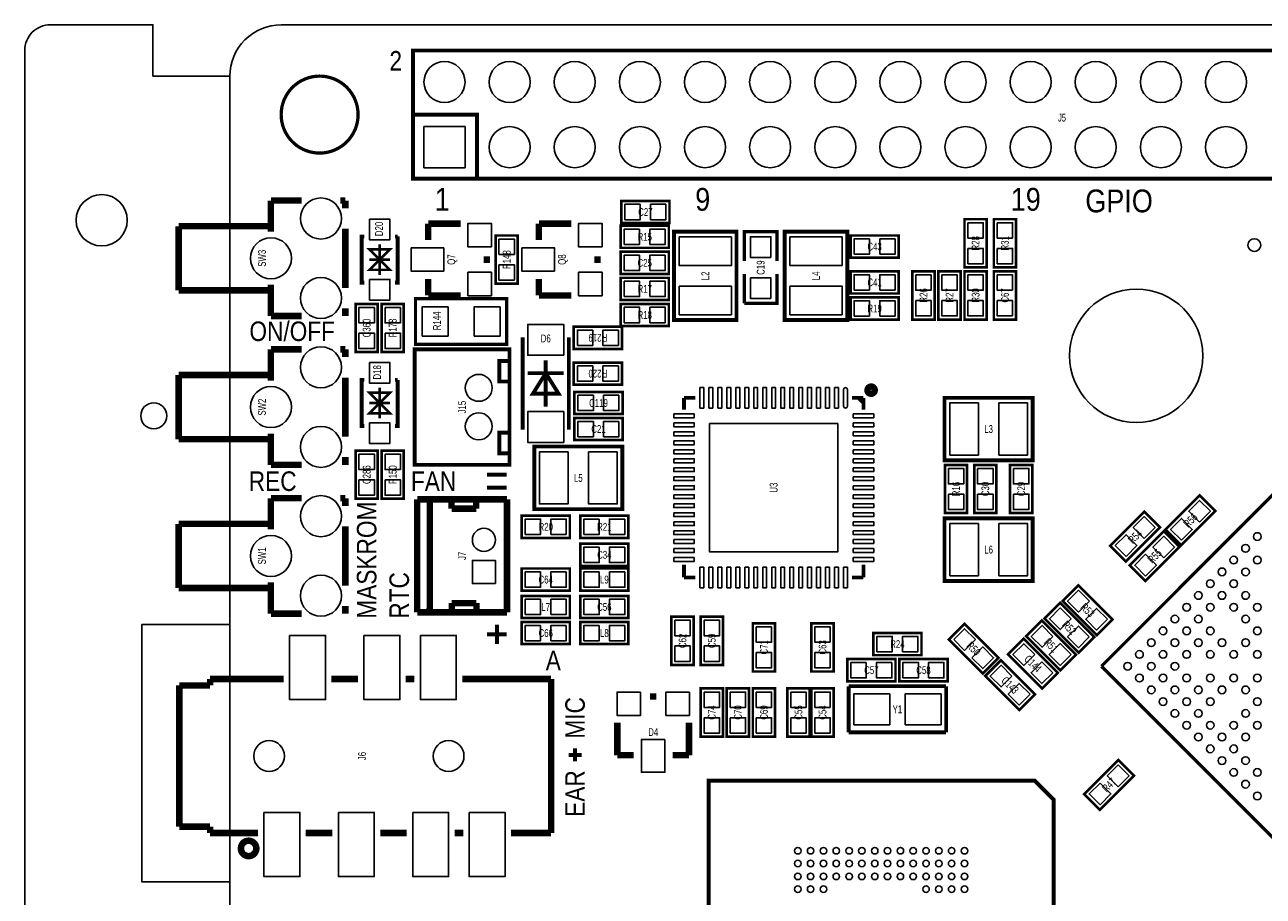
# Model space of a CAD drawing. Extents: x -8 to 119, y -73 to 71.
# Tile 9 of 12: x -8 to 40, y 37 to 71. Entities that reach past the tile are written whole.
import ezdxf
from ezdxf.enums import TextEntityAlignment as Align

# ---------------------------------------------------------------- set-up
doc = ezdxf.new("R2010")
doc.units = 0
for name, color, linetype in [('BG_OUTLINE', 12, 'CONTINUOUS'), ('BG_SILKSCREEN_TOP', 7, 'CONTINUOUS'), ('PG_SILKSCREEN_TOP', 253, 'CONTINUOUS'), ('PIN_TOP', 92, 'CONTINUOUS'), ('RD_SILKSCREEN_TOP', 7, 'CONTINUOUS')]:
    doc.layers.add(name, color=color, linetype=linetype)

msp = doc.modelspace()

# ---------------------------------------------------------------- linework, layer by layer
at = {"layer": 'BG_OUTLINE'}
for points in [[(0, 68.999989), (-2.999994, 68.999989), (-2.999994, 70.999985), (-6.999986, 70.999985, 0.414214), (-7.999984, 69.999987), (-7.999984, -71.999983, 0.414214), (-6.999986, -72.999981), (-2.999994, -72.999981), (-2.999994, -70.999985), (0, -70.999985)], [(-3.999992, 63.379985, 1), (-5.999988, 63.379985, 1), (-3.999992, 63.379985)]]:
    msp.add_lwpolyline(points, format="xyb", dxfattribs=at)
msp.add_lwpolyline([(80.99999, 70.500011, 0.414212), (80.499991, 71.00001), (1.999996, 71.00001, 0.414215), (0, 68.999989), (0, 1.999996, 0.414212), (1.999996, 0), (109.000011, 0, 0.414212), (111.000007, 1.999996), (111.000007, 68.999989, 0.414214), (109.000011, 71.00001), (83.500011, 71.00001, 0.414213), (83.000012, 70.500011), (83.000012, 66.999993, -0.414217), (81.999988, 65.999995, -0.41421), (80.99999, 66.999993)], format="xyb", close=True, dxfattribs=at)
at = {"layer": 'BG_OUTLINE', "const_width": 0.127}
msp.add_lwpolyline([(4.99999, 67.499992, 0.999997), (2.000021, 67.500017, 1.000003), (4.99999, 67.499992)], format="xyb", dxfattribs=at)
at = {"layer": 'BG_OUTLINE'}
msp.add_lwpolyline([(0, 47.625), (-3.429, 47.625), (-3.429, 37.592), (0, 37.592)], dxfattribs=at)
at = {"layer": 'BG_SILKSCREEN_TOP', "const_width": 0.1524}
for points in [[(10.033, 53.467), (10.795, 53.467)], [(10.033, 52.959), (10.795, 52.959)], [(10.414, 47.625), (10.414, 46.863)], [(10.033, 47.244), (10.795, 47.244)], [(13.716, 42.545), (13.208, 42.545)], [(13.462, 42.799), (13.462, 42.291)]]:
    msp.add_lwpolyline(points, dxfattribs=at)
at = {"layer": 'PG_SILKSCREEN_TOP'}
for points, const_width in [([(7.140016, 69.999987), (57.860006, 69.999987), (57.860006, 64.999997), (7.140016, 64.999997), (7.140016, 69.999987)], 0.150012), ([(7.140016, 67.499992), (9.640011, 67.499992), (9.640011, 64.999997)], 0.150012), ([(1.599895, 64.14991), (1.599895, 62.931015)], 0.254), ([(1.599895, 64.14991), (2.793695, 64.14991)], 0.254), ([(4.306291, 64.14991), (4.499813, 64.14991)], 0.254), ([(4.499813, 64.14991), (4.499813, 63.846913)], 0.254), ([(17.145, 63.2714), (15.2654, 63.2714), (15.2654, 64.135), (17.145, 64.135), (17.145, 63.2714)], 0.1016), ([(-1.999996, 63.149912), (-1.999996, 60.649815)], 0.254), ([(-1.999996, 63.149912), (1.599895, 63.149912)], 0.254), ([(7.7343, 62.611), (7.7343, 63.246)], 0.254), ([(7.7343, 63.246), (9.0043, 63.246)], 0.254), ([(12.0523, 62.611), (12.0523, 63.246)], 0.254), ([(12.0523, 63.246), (13.3223, 63.246)], 0.254), ([(29.5148, 63.4238), (29.5148, 61.5442), (28.6512, 61.5442), (28.6512, 63.4238), (29.5148, 63.4238)], 0.1016), ([(30.6578, 63.4238), (30.6578, 61.5442), (29.7942, 61.5442), (29.7942, 63.4238), (30.6578, 63.4238)], 0.1016), ([(4.499813, 63.052909), (4.499813, 60.746792)], 0.254), ([(5.242001, 62.748998), (5.142001, 62.748998), (5.142001, 60.949002), (5.242001, 60.949002)], 0.150012), ([(6.541999, 62.748998), (6.541999, 60.949002), (6.441999, 60.949002)], 0.150012), ([(6.541999, 62.748998), (6.441999, 62.748998)], 0.150012), ([(11.2268, 62.7888), (11.2268, 60.9092), (10.3632, 60.9092), (10.3632, 62.7888), (11.2268, 62.7888)], 0.1016), ([(17.1196, 62.3062), (15.24, 62.3062), (15.24, 63.1698), (17.1196, 63.1698), (17.1196, 62.3062)], 0.1016), ([(17.31899, 62.932818), (17.31899, 59.495182), (19.759168, 59.495182), (19.759168, 62.933072), (17.31899, 62.933072), (17.31899, 62.932818)], 0.1524), ([(20.066, 61.790072), (20.066, 62.933072), (21.336, 62.933072), (21.336, 61.790072)], 0.127), ([(21.63699, 62.932818), (21.63699, 59.495182), (24.077168, 59.495182), (24.077168, 62.933072), (21.63699, 62.933072), (21.63699, 62.932818)], 0.1524), ([(24.2062, 62.7888), (26.0858, 62.7888), (26.0858, 61.9252), (24.2062, 61.9252), (24.2062, 62.7888)], 0.1016), ([(5.842, 62.448999), (5.842, 61.249001)], 0.1), ([(5.842, 61.849), (5.442001, 62.248999), (6.241999, 62.248999), (5.842, 61.849), (6.241999, 61.449001), (5.442001, 61.449001), (5.842, 61.849)], 0.1), ([(5.442001, 61.849), (6.241999, 61.849)], 0.1), ([(10.0203, 61.722), (10.0203, 61.976)], 0.254), ([(14.3383, 61.722), (14.3383, 61.976)], 0.254), ([(17.1196, 61.2902), (15.24, 61.2902), (15.24, 62.1538), (17.1196, 62.1538), (17.1196, 61.2902)], 0.1016), ([(21.336, 61.282072), (21.336, 60.139072), (20.066, 60.139072)], 0.127), ([(20.066, 60.139072), (20.066, 61.282072)], 0.127), ([(24.2062, 61.3918), (26.0858, 61.3918), (26.0858, 60.5282), (24.2062, 60.5282), (24.2062, 61.3918)], 0.1016), ([(27.4828, 61.3918), (27.4828, 59.5122), (26.6192, 59.5122), (26.6192, 61.3918), (27.4828, 61.3918)], 0.1016), ([(28.4988, 61.3918), (28.4988, 59.5122), (27.6352, 59.5122), (27.6352, 61.3918), (28.4988, 61.3918)], 0.1016), ([(29.5148, 61.3918), (29.5148, 59.5122), (28.6512, 59.5122), (28.6512, 61.3918), (29.5148, 61.3918)], 0.1016), ([(29.7942, 59.5122), (29.7942, 61.3918), (30.6578, 61.3918), (30.6578, 59.5122), (29.7942, 59.5122)], 0.1016), ([(1.599895, 60.868814), (1.599895, 59.649792)], 0.254), ([(7.7343, 61.087), (7.7343, 60.452)], 0.254), ([(12.0523, 61.087), (12.0523, 60.452)], 0.254), ([(15.24, 61.1378), (17.1196, 61.1378), (17.1196, 60.2742), (15.24, 60.2742), (15.24, 61.1378)], 0.1016), ([(-1.999996, 60.649815), (1.599895, 60.649815)], 0.254), ([(7.239, 60.325), (10.795, 60.325), (10.795, 58.547), (7.239, 58.547), (7.239, 60.325)], 0.127), ([(7.7343, 60.452), (9.0043, 60.452)], 0.254), ([(12.0523, 60.452), (13.3223, 60.452)], 0.254), ([(24.2062, 60.3758), (26.0858, 60.3758), (26.0858, 59.5122), (24.2062, 59.5122), (24.2062, 60.3758)], 0.1016), ([(4.499813, 59.952814), (4.499813, 59.649792)], 0.254), ([(5.7658, 60.1218), (5.7658, 58.2422), (4.9022, 58.2422), (4.9022, 60.1218), (5.7658, 60.1218)], 0.1016), ([(6.7818, 60.1218), (6.7818, 58.2422), (5.9182, 58.2422), (5.9182, 60.1218), (6.7818, 60.1218)], 0.1016), ([(15.24, 60.1218), (17.1196, 60.1218), (17.1196, 59.2582), (15.24, 59.2582), (15.24, 60.1218)], 0.1016), ([(1.599895, 59.649792), (2.793695, 59.649792)], 0.254), ([(33.991931, 45.999806), (47.426397, 59.434273)], 0.127), ([(13.4112, 59.2328), (15.2908, 59.2328), (15.2908, 58.3692), (13.4112, 58.3692), (13.4112, 59.2328)], 0.1016), ([(1.599895, 58.349896), (1.599895, 57.131001)], 0.254), ([(1.599895, 58.349896), (2.793695, 58.349896)], 0.254), ([(4.306291, 58.349896), (4.499813, 58.349896)], 0.254), ([(4.499813, 58.349896), (4.499813, 58.046899)], 0.254), ([(11.419002, 55.223004), (11.419002, 58.822996)], 0.150012), ([(13.218998, 58.822996), (13.218998, 55.223004)], 0.150012), ([(10.906938, 58.349896), (10.906938, 53.850083), (7.206945, 53.850083), (7.206945, 58.349896), (10.906938, 58.349896)], 0.150089), ([(10.906938, 57.900087), (10.507142, 57.900087), (10.507142, 57.099987), (10.906938, 57.099987)], 0.150089), ([(12.319, 56.123002), (12.319, 57.922998)], 0.150012), ([(11.619001, 57.422898), (13.018999, 57.422898)], 0.150012), ([(12.319, 57.422898), (11.818899, 56.623102), (12.819101, 56.623102), (12.319, 57.422898)], 0.150012), ([(15.2908, 56.9722), (13.4112, 56.9722), (13.4112, 57.8358), (15.2908, 57.8358), (15.2908, 56.9722)], 0.1016), ([(-1.999996, 57.349898), (-1.999996, 54.849801)], 0.254), ([(-1.999996, 57.349898), (1.599895, 57.349898)], 0.254), ([(4.499813, 57.252895), (4.499813, 54.946779)], 0.254), ([(5.242001, 57.160998), (5.142001, 57.160998), (5.142001, 55.361002), (5.242001, 55.361002)], 0.150012), ([(6.541999, 57.160998), (6.541999, 55.361002), (6.441999, 55.361002)], 0.150012), ([(6.541999, 57.160998), (6.441999, 57.160998)], 0.150012), ([(5.842, 56.261), (5.442001, 56.660999), (6.241999, 56.660999), (5.842, 56.261), (6.241999, 55.861001), (5.442001, 55.861001), (5.842, 56.261)], 0.1), ([(5.842, 56.860999), (5.842, 55.661001)], 0.1), ([(15.3162, 55.8292), (13.4366, 55.8292), (13.4366, 56.6928), (15.3162, 56.6928), (15.3162, 55.8292)], 0.1016), ([(17.70888, 56.45912), (18.158968, 56.45912)], 0.150114), ([(17.70888, 56.45912), (17.70888, 55.999126)], 0.150114), ([(24.70912, 56.45912), (24.268938, 56.45912)], 0.150114), ([(24.508968, 56.45912), (24.70912, 56.258968)], 0.150114), ([(24.70912, 56.45912), (24.70912, 55.999126)], 0.150114), ([(27.872182, 54.02199), (31.309818, 54.02199), (31.309818, 56.462168), (27.871928, 56.462168), (27.871928, 54.02199), (27.872182, 54.02199)], 0.1524), ([(5.442001, 56.261), (6.241999, 56.261)], 0.1), ([(15.3162, 54.8132), (13.4366, 54.8132), (13.4366, 55.6768), (15.3162, 55.6768), (15.3162, 54.8132)], 0.1016), ([(1.599895, 55.0688), (1.599895, 53.849778)], 0.254), ([(10.906938, 54.299891), (10.507142, 54.299891), (10.507142, 55.099991), (10.906938, 55.099991)], 0.150089), ([(-1.999996, 54.849801), (1.599895, 54.849801)], 0.254), ([(15.307818, 54.56301), (11.870182, 54.56301), (11.870182, 52.122832), (15.308072, 52.122832), (15.308072, 54.56301), (15.307818, 54.56301)], 0.1524), ([(4.499813, 54.1528), (4.499813, 53.849778)], 0.254), ([(5.7658, 54.4068), (5.7658, 52.5272), (4.9022, 52.5272), (4.9022, 54.4068), (5.7658, 54.4068)], 0.1016), ([(6.7818, 54.4068), (6.7818, 52.5272), (5.9182, 52.5272), (5.9182, 54.4068), (6.7818, 54.4068)], 0.1016), ([(1.599895, 53.849778), (2.793695, 53.849778)], 0.254), ([(28.7528, 53.848), (28.7528, 51.9684), (27.8892, 51.9684), (27.8892, 53.848), (28.7528, 53.848)], 0.1016), ([(29.8958, 53.848), (29.8958, 51.9684), (29.0322, 51.9684), (29.0322, 53.848), (29.8958, 53.848)], 0.1016), ([(31.2928, 53.848), (31.2928, 51.9684), (30.4292, 51.9684), (30.4292, 53.848), (31.2928, 53.848)], 0.1016), ([(1.599895, 52.549908), (1.599895, 51.331012)], 0.254), ([(1.599895, 52.549908), (2.793695, 52.549908)], 0.254), ([(4.306291, 52.549908), (4.499813, 52.549908)], 0.254), ([(4.499813, 52.549908), (4.499813, 52.246911)], 0.254), ([(36.495126, 51.329793), (37.824207, 52.658874), (38.434874, 52.048207), (37.105793, 50.719126), (36.495126, 51.329793)], 0.1016), ([(7.30598, 48.100107), (7.30598, 52.500098)], 0.254), ([(7.307961, 52.502892), (10.807878, 52.502892)], 0.254), ([(7.795184, 48.100107), (7.795362, 52.500098)], 0.254), ([(8.645779, 52.140002), (8.645779, 52.500708)], 0.254), ([(9.605366, 52.139698), (8.645779, 52.140002)], 0.254), ([(9.605366, 52.139698), (9.605874, 52.459992)], 0.254), ([(10.80577, 48.100107), (10.80577, 52.500098)], 0.254), ([(11.3792, 51.8668), (13.2588, 51.8668), (13.2588, 51.0032), (11.3792, 51.0032), (11.3792, 51.8668)], 0.1016), ([(15.5448, 51.0032), (13.6652, 51.0032), (13.6652, 51.8668), (15.5448, 51.8668), (15.5448, 51.0032)], 0.1016), ([(27.872182, 49.32299), (31.309818, 49.32299), (31.309818, 51.763168), (27.871928, 51.763168), (27.871928, 49.32299), (27.872182, 49.32299)], 0.1524), ([(34.336126, 50.694793), (35.665207, 52.023874), (36.275874, 51.413207), (34.946793, 50.084126), (34.336126, 50.694793)], 0.1016), ([(-1.999996, 51.54991), (-1.999996, 49.049813)], 0.254), ([(-1.999996, 51.54991), (1.599895, 51.54991)], 0.254), ([(4.499813, 51.452907), (4.499813, 49.14679)], 0.254), ([(35.098126, 49.932793), (36.427207, 51.261874), (37.037874, 50.651207), (35.708793, 49.322126), (35.098126, 49.932793)], 0.1016), ([(15.5448, 49.911), (13.6652, 49.911), (13.6652, 50.7746), (15.5448, 50.7746), (15.5448, 49.911)], 0.1016), ([(13.2588, 48.9458), (11.3792, 48.9458), (11.3792, 49.8094), (13.2588, 49.8094), (13.2588, 48.9458)], 0.1016), ([(15.5448, 48.9458), (13.6652, 48.9458), (13.6652, 49.8094), (15.5448, 49.8094), (15.5448, 48.9458)], 0.1016), ([(17.70888, 49.45888), (17.70888, 49.959006)], 0.150114), ([(24.70912, 49.45888), (24.70912, 49.959006)], 0.150114), ([(1.599895, 49.268812), (1.599895, 48.04979)], 0.254), ([(17.70888, 49.45888), (18.158968, 49.45888)], 0.150114), ([(24.70912, 49.45888), (24.268938, 49.45888)], 0.150114), ([(-1.999996, 49.049813), (1.599895, 49.049813)], 0.254), ([(11.3792, 48.7426), (13.2588, 48.7426), (13.2588, 47.879), (11.3792, 47.879), (11.3792, 48.7426)], 0.1016), ([(15.5448, 47.879), (13.6652, 47.879), (13.6652, 48.7426), (15.5448, 48.7426), (15.5448, 47.879)], 0.1016), ([(33.811007, 47.213926), (32.481926, 48.543007), (33.092593, 49.153674), (34.421674, 47.824593), (33.811007, 47.213926)], 0.1016), ([(4.499813, 48.352812), (4.499813, 48.04979)], 0.254), ([(8.656168, 48.459796), (9.61578, 48.46)], 0.254), ([(8.656168, 48.099091), (8.656168, 48.459796)], 0.254), ([(9.616262, 48.139706), (9.61578, 48.46)], 0.254), ([(33.099807, 46.528126), (31.770726, 47.857207), (32.381393, 48.467874), (33.710474, 47.138793), (33.099807, 46.528126)], 0.1016), ([(1.599895, 48.04979), (2.793695, 48.04979)], 0.254), ([(10.80577, 48.100107), (7.30598, 48.100107)], 0.254), ([(18.0848, 47.9298), (18.0848, 46.0502), (17.2212, 46.0502), (17.2212, 47.9298), (18.0848, 47.9298)], 0.1016), ([(19.2278, 47.9298), (19.2278, 46.0502), (18.3642, 46.0502), (18.3642, 47.9298), (19.2278, 47.9298)], 0.1016), ([(32.388607, 45.842326), (31.059526, 47.171407), (31.670193, 47.782074), (32.999274, 46.452993), (32.388607, 45.842326)], 0.1016), ([(13.2588, 46.863), (11.3792, 46.863), (11.3792, 47.7266), (13.2588, 47.7266), (13.2588, 46.863)], 0.1016), ([(15.5448, 46.863), (13.6652, 46.863), (13.6652, 47.7266), (15.5448, 47.7266), (15.5448, 46.863)], 0.1016), ([(21.2598, 47.6758), (21.2598, 45.7962), (20.3962, 45.7962), (20.3962, 47.6758), (21.2598, 47.6758)], 0.1016), ([(22.6822, 45.7962), (22.6822, 47.6758), (23.5458, 47.6758), (23.5458, 45.7962), (22.6822, 45.7962)], 0.1016), ([(25.0952, 47.2948), (26.9748, 47.2948), (26.9748, 46.4312), (25.0952, 46.4312), (25.0952, 47.2948)], 0.1016), ([(28.647593, 47.655074), (29.976674, 46.325993), (29.366007, 45.715326), (28.036926, 47.044407), (28.647593, 47.655074)], 0.1016), ([(31.677407, 45.131126), (30.348326, 46.460207), (30.958993, 47.070874), (32.288074, 45.741793), (31.677407, 45.131126)], 0.1016), ([(25.9588, 45.4152), (24.0792, 45.4152), (24.0792, 46.2788), (25.9588, 46.2788), (25.9588, 45.4152)], 0.1016), ([(26.1112, 46.2788), (27.9908, 46.2788), (27.9908, 45.4152), (26.1112, 45.4152), (26.1112, 46.2788)], 0.1016), ([(30.788407, 44.292926), (29.459326, 45.622007), (30.069993, 46.232674), (31.399074, 44.903593), (30.788407, 44.292926)], 0.1016), ([(47.140825, 32.850912), (33.991931, 45.999806)], 0.127), ([(-0.769798, 45.499985), (-0.769798, 45.249795)], 0.254), ([(0.180111, 45.499985), (-0.769798, 45.499985)], 0.254), ([(0.130099, 45.499985), (0.180111, 45.499985)], 0.254), ([(2.098802, 45.499985), (0.130099, 45.499985)], 0.254), ([(3.961206, 45.499985), (4.998999, 45.499985)], 0.254), ([(6.861099, 45.499985), (7.198919, 45.499985)], 0.254), ([(12.530099, 45.499985), (9.061221, 45.499985)], 0.254), ([(12.530099, 39.499997), (12.530099, 45.499985)], 0.254), ([(-1.969999, 45.249795), (-1.969999, 39.749882)], 0.254), ([(-0.769798, 45.249795), (-1.969999, 45.249795)], 0.254), ([(16.637, 44.8183), (16.383, 44.8183)], 0.254), ([(19.2278, 45.1358), (19.2278, 43.2562), (18.3642, 43.2562), (18.3642, 45.1358), (19.2278, 45.1358)], 0.1016), ([(20.2438, 45.1358), (20.2438, 43.2562), (19.3802, 43.2562), (19.3802, 45.1358), (20.2438, 45.1358)], 0.1016), ([(21.2598, 45.1358), (21.2598, 43.2562), (20.3962, 43.2562), (20.3962, 45.1358), (21.2598, 45.1358)], 0.1016), ([(22.606, 45.1358), (22.606, 43.2562), (21.7424, 43.2562), (21.7424, 45.1358), (22.606, 45.1358)], 0.1016), ([(22.6822, 43.2562), (22.6822, 45.1358), (23.5458, 45.1358), (23.5458, 43.2562), (22.6822, 43.2562)], 0.1016), ([(24.13508, 43.42384), (24.13508, 45.22216)], 0.14986), ([(24.13508, 45.22216), (27.93492, 45.22216)], 0.14986), ([(27.93492, 45.22216), (27.93492, 43.42384)], 0.14986), ([(15.113, 42.5323), (15.113, 43.8023)], 0.254), ([(17.907, 42.5323), (17.907, 43.8023)], 0.254), ([(27.93492, 43.42384), (24.13508, 43.42384)], 0.14986), ([(15.748, 42.5323), (15.113, 42.5323)], 0.254), ([(17.272, 42.5323), (17.907, 42.5323)], 0.254), ([(35.259874, 41.735807), (33.930793, 40.406726), (33.320126, 41.017393), (34.649207, 42.346474), (35.259874, 41.735807)], 0.1016), ([(32.127698, 29.58211), (18.672302, 29.58211), (18.672302, 41.53789), (31.388609, 41.53789), (32.127698, 40.798496), (32.127698, 29.58211)], 0.1524), ([(-1.969999, 39.749882), (-0.769798, 39.749882)], 0.254), ([(-0.769798, 39.749882), (-0.769798, 39.499997)], 0.254), ([(-0.769798, 39.499997), (1.099109, 39.499997)], 0.254), ([(2.961411, 39.499997), (3.999001, 39.499997)], 0.254), ([(5.861304, 39.499997), (6.898716, 39.499997)], 0.254), ([(8.761019, 39.499997), (9.098813, 39.499997)], 0.254), ([(10.961218, 39.499997), (12.530099, 39.499997)], 0.254)]:
    msp.add_lwpolyline(points, dxfattribs=dict(at, const_width=const_width))
msp.add_lwpolyline([(40.20599, 62.413998, 1), (39.70601, 62.414002, 1)], format="xyb", close=True, dxfattribs=at)
for points, const_width in [([(25.150394, 56.758992, 0.999964), (24.867616, 56.759018, 1.000036), (25.150394, 56.758992)], 0.249936), ([(1.030249, 38.900049, 1), (0.430352, 38.900049, 1), (1.030249, 38.900049)], 0.254)]:
    msp.add_lwpolyline(points, format="xyb", dxfattribs=dict(at, const_width=const_width))
at = {"layer": 'PIN_TOP'}
for points in [[(7.570013, 65.429994), (7.570013, 67.02999), (9.17001, 67.02999), (9.17001, 65.429994)], [(16.005023, 64.002895), (16.005023, 63.403505), (15.405633, 63.403505), (15.405633, 64.002895)], [(17.004767, 64.002895), (17.004767, 63.403505), (16.405377, 63.403505), (16.405377, 64.002895)], [(5.442001, 63.424003), (6.241999, 63.424003), (6.241999, 62.624005), (5.442001, 62.624005)], [(28.783305, 63.283567), (29.382695, 63.283567), (29.382695, 62.684177), (28.783305, 62.684177)], [(29.926305, 63.283567), (30.525695, 63.283567), (30.525695, 62.684177), (29.926305, 62.684177)], [(10.1981, 62.3443), (9.2837, 62.3443), (9.2837, 63.2587), (10.1981, 63.2587)], [(14.5161, 62.3443), (13.6017, 62.3443), (13.6017, 63.2587), (14.5161, 63.2587)], [(15.979623, 63.037695), (15.979623, 62.438305), (15.380233, 62.438305), (15.380233, 63.037695)], [(16.979367, 63.037695), (16.979367, 62.438305), (16.379977, 62.438305), (16.379977, 63.037695)], [(10.495305, 62.648567), (11.094695, 62.648567), (11.094695, 62.049177), (10.495305, 62.049177)], [(17.526, 62.73165), (19.558, 62.73165), (19.558, 61.61405), (17.526, 61.61405)], [(21.10105, 61.936122), (20.30095, 61.936122), (20.30095, 62.736222), (21.10105, 62.736222)], [(21.844, 62.73165), (23.876, 62.73165), (23.876, 61.61405), (21.844, 61.61405)], [(24.346433, 62.057305), (24.346433, 62.656695), (24.945823, 62.656695), (24.945823, 62.057305)], [(25.346177, 62.057305), (25.346177, 62.656695), (25.945567, 62.656695), (25.945567, 62.057305)], [(8.3439, 61.3918), (7.0739, 61.3918), (7.0739, 62.3062), (8.3439, 62.3062)], [(12.6619, 61.3918), (11.3919, 61.3918), (11.3919, 62.3062), (12.6619, 62.3062)], [(15.979623, 62.021695), (15.979623, 61.422305), (15.380233, 61.422305), (15.380233, 62.021695)], [(16.979367, 62.021695), (16.979367, 61.422305), (16.379977, 61.422305), (16.379977, 62.021695)], [(28.783305, 62.283823), (29.382695, 62.283823), (29.382695, 61.684433), (28.783305, 61.684433)], [(29.926305, 62.283823), (30.525695, 62.283823), (30.525695, 61.684433), (29.926305, 61.684433)], [(10.1981, 60.4393), (9.2837, 60.4393), (9.2837, 61.3537), (10.1981, 61.3537)], [(10.495305, 61.648823), (11.094695, 61.648823), (11.094695, 61.049433), (10.495305, 61.049433)], [(14.5161, 60.4393), (13.6017, 60.4393), (13.6017, 61.3537), (14.5161, 61.3537)], [(5.442001, 61.073995), (6.241999, 61.073995), (6.241999, 60.273997), (5.442001, 60.273997)], [(15.380233, 60.406305), (15.380233, 61.005695), (15.979623, 61.005695), (15.979623, 60.406305)], [(16.379977, 60.406305), (16.379977, 61.005695), (16.979367, 61.005695), (16.979367, 60.406305)], [(21.10105, 60.335922), (20.30095, 60.335922), (20.30095, 61.136022), (21.10105, 61.136022)], [(24.346433, 60.660305), (24.346433, 61.259695), (24.945823, 61.259695), (24.945823, 60.660305)], [(25.346177, 60.660305), (25.346177, 61.259695), (25.945567, 61.259695), (25.945567, 60.660305)], [(26.751305, 61.251567), (27.350695, 61.251567), (27.350695, 60.652177), (26.751305, 60.652177)], [(27.767305, 61.251567), (28.366695, 61.251567), (28.366695, 60.652177), (27.767305, 60.652177)], [(28.783305, 61.251567), (29.382695, 61.251567), (29.382695, 60.652177), (28.783305, 60.652177)], [(30.525695, 60.652177), (29.926305, 60.652177), (29.926305, 61.251567), (30.525695, 61.251567)], [(17.526, 60.81395), (19.558, 60.81395), (19.558, 59.69635), (17.526, 59.69635)], [(21.844, 60.81395), (23.876, 60.81395), (23.876, 59.69635), (21.844, 59.69635)], [(5.034305, 59.981567), (5.633695, 59.981567), (5.633695, 59.382177), (5.034305, 59.382177)], [(6.050305, 59.981567), (6.649695, 59.981567), (6.649695, 59.382177), (6.050305, 59.382177)], [(7.493, 58.8645), (7.493, 60.0075), (8.509, 60.0075), (8.509, 58.8645)], [(9.525, 58.8645), (9.525, 60.0075), (10.541, 60.0075), (10.541, 58.8645)], [(15.380233, 59.390305), (15.380233, 59.989695), (15.979623, 59.989695), (15.979623, 59.390305)], [(16.379977, 59.390305), (16.379977, 59.989695), (16.979367, 59.989695), (16.979367, 59.390305)], [(24.346433, 59.644305), (24.346433, 60.243695), (24.945823, 60.243695), (24.945823, 59.644305)], [(25.346177, 59.644305), (25.346177, 60.243695), (25.945567, 60.243695), (25.945567, 59.644305)], [(26.751305, 60.251823), (27.350695, 60.251823), (27.350695, 59.652433), (26.751305, 59.652433)], [(27.767305, 60.251823), (28.366695, 60.251823), (28.366695, 59.652433), (27.767305, 59.652433)], [(28.783305, 60.251823), (29.382695, 60.251823), (29.382695, 59.652433), (28.783305, 59.652433)], [(30.525695, 59.652433), (29.926305, 59.652433), (29.926305, 60.251823), (30.525695, 60.251823)], [(5.034305, 58.981823), (5.633695, 58.981823), (5.633695, 58.382433), (5.034305, 58.382433)], [(6.050305, 58.981823), (6.649695, 58.981823), (6.649695, 58.382433), (6.050305, 58.382433)], [(13.018999, 58.123049), (11.619001, 58.123049), (11.619001, 59.322945), (13.018999, 59.322945)], [(13.551433, 58.501305), (13.551433, 59.100695), (14.150823, 59.100695), (14.150823, 58.501305)], [(14.551177, 58.501305), (14.551177, 59.100695), (15.150567, 59.100695), (15.150567, 58.501305)], [(5.442001, 57.836003), (6.241999, 57.836003), (6.241999, 57.036005), (5.442001, 57.036005)], [(14.150823, 57.703695), (14.150823, 57.104305), (13.551433, 57.104305), (13.551433, 57.703695)], [(15.150567, 57.703695), (15.150567, 57.104305), (14.551177, 57.104305), (14.551177, 57.703695)], [(14.176223, 56.560695), (14.176223, 55.961305), (13.576833, 55.961305), (13.576833, 56.560695)], [(15.175967, 56.560695), (15.175967, 55.961305), (14.576577, 55.961305), (14.576577, 56.560695)], [(18.333949, 56.85917), (18.483859, 56.85917), (18.483859, 56.05907), (18.333949, 56.05907)], [(18.683961, 56.85917), (18.833871, 56.85917), (18.833871, 56.05907), (18.683961, 56.05907)], [(19.033973, 56.85917), (19.183883, 56.85917), (19.183883, 56.05907), (19.033973, 56.05907)], [(19.383985, 56.85917), (19.533895, 56.85917), (19.533895, 56.05907), (19.383985, 56.05907)], [(19.733997, 56.85917), (19.883907, 56.85917), (19.883907, 56.05907), (19.733997, 56.05907)], [(20.084009, 56.85917), (20.233919, 56.85917), (20.233919, 56.05907), (20.084009, 56.05907)], [(20.434021, 56.85917), (20.583931, 56.85917), (20.583931, 56.05907), (20.434021, 56.05907)], [(20.784033, 56.85917), (20.933943, 56.85917), (20.933943, 56.05907), (20.784033, 56.05907)], [(21.134045, 56.85917), (21.283955, 56.85917), (21.283955, 56.05907), (21.134045, 56.05907)], [(21.484057, 56.85917), (21.633967, 56.85917), (21.633967, 56.05907), (21.484057, 56.05907)], [(21.834069, 56.85917), (21.983979, 56.85917), (21.983979, 56.05907), (21.834069, 56.05907)], [(22.184081, 56.85917), (22.333991, 56.85917), (22.333991, 56.05907), (22.184081, 56.05907)], [(22.534093, 56.85917), (22.684003, 56.85917), (22.684003, 56.05907), (22.534093, 56.05907)], [(22.884105, 56.85917), (23.034015, 56.85917), (23.034015, 56.05907), (22.884105, 56.05907)], [(23.234117, 56.85917), (23.384027, 56.85917), (23.384027, 56.05907), (23.234117, 56.05907)], [(23.584129, 56.85917), (23.734039, 56.85917), (23.734039, 56.05907), (23.584129, 56.05907)], [(28.07335, 54.229), (28.07335, 56.261), (29.19095, 56.261), (29.19095, 54.229)], [(29.99105, 54.229), (29.99105, 56.261), (31.10865, 56.261), (31.10865, 54.229)], [(13.018999, 54.723055), (11.619001, 54.723055), (11.619001, 55.922951), (13.018999, 55.922951)], [(17.30883, 55.834051), (18.10893, 55.834051), (18.10893, 55.684141), (17.30883, 55.684141)], [(24.30907, 55.834051), (25.10917, 55.834051), (25.10917, 55.684141), (24.30907, 55.684141)], [(5.442001, 55.485995), (6.241999, 55.485995), (6.241999, 54.685997), (5.442001, 54.685997)], [(14.176223, 55.544695), (14.176223, 54.945305), (13.576833, 54.945305), (13.576833, 55.544695)], [(15.175967, 55.544695), (15.175967, 54.945305), (14.576577, 54.945305), (14.576577, 55.544695)], [(17.30883, 55.484039), (18.10893, 55.484039), (18.10893, 55.334129), (17.30883, 55.334129)], [(17.30883, 55.134027), (18.10893, 55.134027), (18.10893, 54.984117), (17.30883, 54.984117)], [(18.709005, 55.458995), (23.708995, 55.458995), (23.708995, 50.459005), (18.709005, 50.459005)], [(24.30907, 55.484039), (25.10917, 55.484039), (25.10917, 55.334129), (24.30907, 55.334129)], [(24.30907, 55.134027), (25.10917, 55.134027), (25.10917, 54.984117), (24.30907, 54.984117)], [(17.30883, 54.784015), (18.10893, 54.784015), (18.10893, 54.634105), (17.30883, 54.634105)], [(24.30907, 54.784015), (25.10917, 54.784015), (25.10917, 54.634105), (24.30907, 54.634105)], [(5.034305, 54.266567), (5.633695, 54.266567), (5.633695, 53.667177), (5.034305, 53.667177)], [(6.050305, 54.266567), (6.649695, 54.266567), (6.649695, 53.667177), (6.050305, 53.667177)], [(13.18895, 54.356), (13.18895, 52.324), (12.07135, 52.324), (12.07135, 54.356)], [(15.10665, 54.356), (15.10665, 52.324), (13.98905, 52.324), (13.98905, 54.356)], [(17.30883, 54.434003), (18.10893, 54.434003), (18.10893, 54.284093), (17.30883, 54.284093)], [(24.30907, 54.434003), (25.10917, 54.434003), (25.10917, 54.284093), (24.30907, 54.284093)], [(17.30883, 54.083991), (18.10893, 54.083991), (18.10893, 53.934081), (17.30883, 53.934081)], [(17.30883, 53.733979), (18.10893, 53.733979), (18.10893, 53.584069), (17.30883, 53.584069)], [(24.30907, 54.083991), (25.10917, 54.083991), (25.10917, 53.934081), (24.30907, 53.934081)], [(24.30907, 53.733979), (25.10917, 53.733979), (25.10917, 53.584069), (24.30907, 53.584069)], [(28.021305, 53.707767), (28.620695, 53.707767), (28.620695, 53.108377), (28.021305, 53.108377)], [(29.164305, 53.707767), (29.763695, 53.707767), (29.763695, 53.108377), (29.164305, 53.108377)], [(30.561305, 53.707767), (31.160695, 53.707767), (31.160695, 53.108377), (30.561305, 53.108377)], [(5.034305, 53.266823), (5.633695, 53.266823), (5.633695, 52.667433), (5.034305, 52.667433)], [(6.050305, 53.266823), (6.649695, 53.266823), (6.649695, 52.667433), (6.050305, 52.667433)], [(17.30883, 53.383967), (18.10893, 53.383967), (18.10893, 53.234057), (17.30883, 53.234057)], [(24.30907, 53.383967), (25.10917, 53.383967), (25.10917, 53.234057), (24.30907, 53.234057)], [(17.30883, 53.033955), (18.10893, 53.033955), (18.10893, 52.884045), (17.30883, 52.884045)], [(17.30883, 52.683943), (18.10893, 52.683943), (18.10893, 52.534033), (17.30883, 52.534033)], [(24.30907, 53.033955), (25.10917, 53.033955), (25.10917, 52.884045), (24.30907, 52.884045)], [(24.30907, 52.683943), (25.10917, 52.683943), (25.10917, 52.534033), (24.30907, 52.534033)], [(28.021305, 52.708023), (28.620695, 52.708023), (28.620695, 52.108633), (28.021305, 52.108633)], [(29.164305, 52.708023), (29.763695, 52.708023), (29.763695, 52.108633), (29.164305, 52.108633)], [(30.561305, 52.708023), (31.160695, 52.708023), (31.160695, 52.108633), (30.561305, 52.108633)], [(17.30883, 52.333931), (18.10893, 52.333931), (18.10893, 52.184021), (17.30883, 52.184021)], [(24.30907, 52.333931), (25.10917, 52.333931), (25.10917, 52.184021), (24.30907, 52.184021)], [(37.818466, 51.618634), (37.394634, 52.042466), (37.818466, 52.466299), (38.242299, 52.042466)], [(11.519433, 51.135305), (11.519433, 51.734695), (12.118823, 51.734695), (12.118823, 51.135305)], [(12.519177, 51.135305), (12.519177, 51.734695), (13.118567, 51.734695), (13.118567, 51.135305)], [(14.404823, 51.734695), (14.404823, 51.135305), (13.805433, 51.135305), (13.805433, 51.734695)], [(15.404567, 51.734695), (15.404567, 51.135305), (14.805177, 51.135305), (14.805177, 51.734695)], [(17.30883, 51.983919), (18.10893, 51.983919), (18.10893, 51.834009), (17.30883, 51.834009)], [(24.30907, 51.983919), (25.10917, 51.983919), (25.10917, 51.834009), (24.30907, 51.834009)], [(35.659466, 50.983634), (35.235634, 51.407466), (35.659466, 51.831299), (36.083299, 51.407466)], [(37.111534, 50.911701), (36.687701, 51.335534), (37.111534, 51.759366), (37.535366, 51.335534)], [(17.30883, 51.633907), (18.10893, 51.633907), (18.10893, 51.483997), (17.30883, 51.483997)], [(17.30883, 51.283895), (18.10893, 51.283895), (18.10893, 51.133985), (17.30883, 51.133985)], [(24.30907, 51.633907), (25.10917, 51.633907), (25.10917, 51.483997), (24.30907, 51.483997)], [(24.30907, 51.283895), (25.10917, 51.283895), (25.10917, 51.133985), (24.30907, 51.133985)], [(28.07335, 49.53), (28.07335, 51.562), (29.19095, 51.562), (29.19095, 49.53)], [(29.99105, 49.53), (29.99105, 51.562), (31.10865, 51.562), (31.10865, 49.53)], [(17.30883, 50.933883), (18.10893, 50.933883), (18.10893, 50.783973), (17.30883, 50.783973)], [(24.30907, 50.933883), (25.10917, 50.933883), (25.10917, 50.783973), (24.30907, 50.783973)], [(34.952534, 50.276701), (34.528701, 50.700534), (34.952534, 51.124366), (35.376366, 50.700534)], [(36.421466, 50.221634), (35.997634, 50.645466), (36.421466, 51.069299), (36.845299, 50.645466)], [(14.404823, 50.642495), (14.404823, 50.043105), (13.805433, 50.043105), (13.805433, 50.642495)], [(15.404567, 50.642495), (15.404567, 50.043105), (14.805177, 50.043105), (14.805177, 50.642495)], [(17.30883, 50.583871), (18.10893, 50.583871), (18.10893, 50.433961), (17.30883, 50.433961)], [(24.30907, 50.583871), (25.10917, 50.583871), (25.10917, 50.433961), (24.30907, 50.433961)], [(35.714534, 49.514701), (35.290701, 49.938534), (35.714534, 50.362366), (36.138366, 49.938534)], [(10.355872, 49.224908), (9.455874, 49.224908), (9.455874, 50.124906), (10.355872, 50.124906)], [(17.30883, 50.233859), (18.10893, 50.233859), (18.10893, 50.083949), (17.30883, 50.083949)], [(18.333949, 49.85893), (18.483859, 49.85893), (18.483859, 49.05883), (18.333949, 49.05883)], [(18.683961, 49.85893), (18.833871, 49.85893), (18.833871, 49.05883), (18.683961, 49.05883)], [(19.033973, 49.85893), (19.183883, 49.85893), (19.183883, 49.05883), (19.033973, 49.05883)], [(19.383985, 49.85893), (19.533895, 49.85893), (19.533895, 49.05883), (19.383985, 49.05883)], [(19.733997, 49.85893), (19.883907, 49.85893), (19.883907, 49.05883), (19.733997, 49.05883)], [(20.084009, 49.85893), (20.233919, 49.85893), (20.233919, 49.05883), (20.084009, 49.05883)], [(20.434021, 49.85893), (20.583931, 49.85893), (20.583931, 49.05883), (20.434021, 49.05883)], [(20.784033, 49.85893), (20.933943, 49.85893), (20.933943, 49.05883), (20.784033, 49.05883)], [(21.134045, 49.85893), (21.283955, 49.85893), (21.283955, 49.05883), (21.134045, 49.05883)], [(21.484057, 49.85893), (21.633967, 49.85893), (21.633967, 49.05883), (21.484057, 49.05883)], [(21.834069, 49.85893), (21.983979, 49.85893), (21.983979, 49.05883), (21.834069, 49.05883)], [(22.184081, 49.85893), (22.333991, 49.85893), (22.333991, 49.05883), (22.184081, 49.05883)], [(22.534093, 49.85893), (22.684003, 49.85893), (22.684003, 49.05883), (22.534093, 49.05883)], [(22.884105, 49.85893), (23.034015, 49.85893), (23.034015, 49.05883), (22.884105, 49.05883)], [(23.234117, 49.85893), (23.384027, 49.85893), (23.384027, 49.05883), (23.234117, 49.05883)], [(23.584129, 49.85893), (23.734039, 49.85893), (23.734039, 49.05883), (23.584129, 49.05883)], [(23.934141, 49.85893), (24.084051, 49.85893), (24.084051, 49.05883), (23.934141, 49.05883)], [(24.30907, 50.233859), (25.10917, 50.233859), (25.10917, 50.083949), (24.30907, 50.083949)], [(12.118823, 49.677295), (12.118823, 49.077905), (11.519433, 49.077905), (11.519433, 49.677295)], [(13.118567, 49.677295), (13.118567, 49.077905), (12.519177, 49.077905), (12.519177, 49.677295)], [(14.404823, 49.677295), (14.404823, 49.077905), (13.805433, 49.077905), (13.805433, 49.677295)], [(15.404567, 49.677295), (15.404567, 49.077905), (14.805177, 49.077905), (14.805177, 49.677295)], [(33.522166, 48.537266), (33.098334, 48.113434), (32.674501, 48.537266), (33.098334, 48.961099)], [(11.519433, 48.011105), (11.519433, 48.610495), (12.118823, 48.610495), (12.118823, 48.011105)], [(12.519177, 48.011105), (12.519177, 48.610495), (13.118567, 48.610495), (13.118567, 48.011105)], [(14.404823, 48.610495), (14.404823, 48.011105), (13.805433, 48.011105), (13.805433, 48.610495)], [(15.404567, 48.610495), (15.404567, 48.011105), (14.805177, 48.011105), (14.805177, 48.610495)], [(32.810966, 47.851466), (32.387134, 47.427634), (31.963301, 47.851466), (32.387134, 48.275299)], [(34.229099, 47.830334), (33.805266, 47.406501), (33.381434, 47.830334), (33.805266, 48.254166)], [(12.118823, 47.594495), (12.118823, 46.995105), (11.519433, 46.995105), (11.519433, 47.594495)], [(13.118567, 47.594495), (13.118567, 46.995105), (12.519177, 46.995105), (12.519177, 47.594495)], [(14.404823, 47.594495), (14.404823, 46.995105), (13.805433, 46.995105), (13.805433, 47.594495)], [(15.404567, 47.594495), (15.404567, 46.995105), (14.805177, 46.995105), (14.805177, 47.594495)], [(17.353305, 47.789567), (17.952695, 47.789567), (17.952695, 47.190177), (17.353305, 47.190177)], [(18.496305, 47.789567), (19.095695, 47.789567), (19.095695, 47.190177), (18.496305, 47.190177)], [(20.528305, 47.535567), (21.127695, 47.535567), (21.127695, 46.936177), (20.528305, 46.936177)], [(23.413695, 46.936177), (22.814305, 46.936177), (22.814305, 47.535567), (23.413695, 47.535567)], [(28.229501, 47.038666), (28.653334, 47.462499), (29.077166, 47.038666), (28.653334, 46.614834)], [(32.099766, 47.165666), (31.675934, 46.741834), (31.252101, 47.165666), (31.675934, 47.589499)], [(33.517899, 47.144534), (33.094066, 46.720701), (32.670234, 47.144534), (33.094066, 47.568366)], [(2.330018, 47.200147), (3.730015, 47.200147), (3.730015, 44.70005), (2.330018, 44.70005)], [(5.229911, 47.200147), (6.629908, 47.200147), (6.629908, 44.70005), (5.229911, 44.70005)], [(7.43011, 47.200147), (8.830107, 47.200147), (8.830107, 44.70005), (7.43011, 44.70005)], [(25.235433, 46.563305), (25.235433, 47.162695), (25.834823, 47.162695), (25.834823, 46.563305)], [(26.235177, 46.563305), (26.235177, 47.162695), (26.834567, 47.162695), (26.834567, 46.563305)], [(31.388566, 46.454466), (30.964734, 46.030634), (30.540901, 46.454466), (30.964734, 46.878299)], [(32.806699, 46.458734), (32.382866, 46.034901), (31.959034, 46.458734), (32.382866, 46.882566)], [(17.353305, 46.789823), (17.952695, 46.789823), (17.952695, 46.190433), (17.353305, 46.190433)], [(18.496305, 46.789823), (19.095695, 46.789823), (19.095695, 46.190433), (18.496305, 46.190433)], [(20.528305, 46.535823), (21.127695, 46.535823), (21.127695, 45.936433), (20.528305, 45.936433)], [(23.413695, 45.936433), (22.814305, 45.936433), (22.814305, 46.535823), (23.413695, 46.535823)], [(28.936434, 46.331734), (29.360266, 46.755566), (29.784099, 46.331734), (29.360266, 45.907901)], [(24.818823, 46.146695), (24.818823, 45.547305), (24.219433, 45.547305), (24.219433, 46.146695)], [(25.818567, 46.146695), (25.818567, 45.547305), (25.219177, 45.547305), (25.219177, 46.146695)], [(26.251433, 45.547305), (26.251433, 46.146695), (26.850823, 46.146695), (26.850823, 45.547305)], [(27.251177, 45.547305), (27.251177, 46.146695), (27.850567, 46.146695), (27.850567, 45.547305)], [(30.499566, 45.616266), (30.075734, 45.192434), (29.651901, 45.616266), (30.075734, 46.040099)], [(32.095499, 45.747534), (31.671666, 45.323701), (31.247834, 45.747534), (31.671666, 46.171366)], [(16.0147, 44.9961), (16.0147, 44.0817), (15.1003, 44.0817), (15.1003, 44.9961)], [(17.9197, 44.9961), (17.9197, 44.0817), (17.0053, 44.0817), (17.0053, 44.9961)], [(18.496305, 44.995567), (19.095695, 44.995567), (19.095695, 44.396177), (18.496305, 44.396177)], [(19.512305, 44.995567), (20.111695, 44.995567), (20.111695, 44.396177), (19.512305, 44.396177)], [(20.528305, 44.995567), (21.127695, 44.995567), (21.127695, 44.396177), (20.528305, 44.396177)], [(21.874505, 44.995567), (22.473895, 44.995567), (22.473895, 44.396177), (21.874505, 44.396177)], [(23.413695, 44.396177), (22.814305, 44.396177), (22.814305, 44.995567), (23.413695, 44.995567)], [(24.334241, 43.723052), (24.334241, 44.922948), (25.734239, 44.922948), (25.734239, 43.723052)], [(26.335761, 43.723052), (26.335761, 44.922948), (27.735759, 44.922948), (27.735759, 43.723052)], [(31.206499, 44.909334), (30.782666, 44.485501), (30.358834, 44.909334), (30.782666, 45.333166)], [(18.496305, 43.995823), (19.095695, 43.995823), (19.095695, 43.396433), (18.496305, 43.396433)], [(19.512305, 43.995823), (20.111695, 43.995823), (20.111695, 43.396433), (19.512305, 43.396433)], [(20.528305, 43.995823), (21.127695, 43.995823), (21.127695, 43.396433), (20.528305, 43.396433)], [(21.874505, 43.995823), (22.473895, 43.995823), (22.473895, 43.396433), (21.874505, 43.396433)], [(23.413695, 43.396433), (22.814305, 43.396433), (22.814305, 43.995823), (23.413695, 43.995823)], [(16.9672, 43.1419), (16.9672, 41.8719), (16.0528, 41.8719), (16.0528, 43.1419)], [(34.643466, 42.153899), (35.067299, 41.730066), (34.643466, 41.306234), (34.219634, 41.730066)], [(33.936534, 41.446966), (34.360366, 41.023134), (33.936534, 40.599301), (33.512701, 41.023134)], [(1.3303, 40.300237), (2.730297, 40.300237), (2.730297, 37.80014), (1.3303, 37.80014)], [(4.230218, 40.300237), (5.630215, 40.300237), (5.630215, 37.80014), (4.230218, 37.80014)], [(7.13011, 40.300237), (8.530107, 40.300237), (8.530107, 37.80014), (7.13011, 37.80014)], [(9.330004, 40.300237), (10.730001, 40.300237), (10.730001, 37.80014), (9.330004, 37.80014)]]:
    msp.add_lwpolyline(points, close=True, dxfattribs=at)
msp.add_lwpolyline([(23.934141, 56.134025), (23.934141, 56.784215, -1), (24.084051, 56.784215), (24.084051, 56.134025, -1)], format="xyb", close=True, dxfattribs=at)
for centre, radius in [((8.370011, 68.769992), 0.799998), ((10.910011, 68.769992), 0.799998), ((13.450011, 68.769992), 0.799998), ((15.990011, 68.769992), 0.799998), ((18.530011, 68.769992), 0.799998), ((21.070011, 68.769992), 0.799998), ((23.610011, 68.769992), 0.799998), ((26.150011, 68.769992), 0.799998), ((28.690011, 68.769992), 0.799998), ((31.230011, 68.769992), 0.799998), ((33.770011, 68.769992), 0.799998), ((36.310011, 68.769992), 0.799998), ((38.850011, 68.769992), 0.799998), ((10.910011, 66.229992), 0.799998), ((13.450011, 66.229992), 0.799998), ((15.990011, 66.229992), 0.799998), ((18.530011, 66.229992), 0.799998), ((21.070011, 66.229992), 0.799998), ((23.610011, 66.229992), 0.799998), ((26.150011, 66.229992), 0.799998), ((28.690011, 66.229992), 0.799998), ((31.230011, 66.229992), 0.799998), ((33.770011, 66.229992), 0.799998), ((36.310011, 66.229992), 0.799998), ((38.850011, 66.229992), 0.799998), ((3.549904, 63.449911), 0.799948), ((1.600098, 61.900003), 0.799948), ((3.549904, 60.350095), 0.799948), ((35.351415, 58.099808), 2.599944), ((3.549904, 57.649897), 0.799948), ((9.707042, 56.850077), 0.525005), ((1.600098, 56.099989), 0.799948), ((-2.96799, 55.759985), 0.508), ((9.707042, 55.349902), 0.525005), ((3.549904, 54.550081), 0.799948), ((3.549904, 51.849909), 0.799948), ((9.905873, 50.925095), 0.449999), ((40.071573, 51.055702), 0.149847), ((1.600098, 50.300001), 0.799948), ((39.611783, 50.595911), 0.149847), ((39.151992, 50.13612), 0.149847), ((40.071573, 50.13612), 0.149847), ((38.694004, 49.678107), 0.149847), ((39.611783, 49.676329), 0.149847), ((3.549904, 48.750093), 0.799948), ((38.234214, 49.218342), 0.149847), ((39.153795, 49.218342), 0.149847), ((37.774423, 48.758551), 0.149847), ((38.694004, 48.758551), 0.149847), ((39.613586, 48.758551), 0.149847), ((37.314632, 48.29876), 0.149847), ((38.234214, 48.29876), 0.149847), ((39.153795, 48.29876), 0.149847), ((40.073351, 48.29876), 0.149847), ((36.854841, 47.83897), 0.149847), ((37.774423, 47.83897), 0.149847), ((39.613586, 47.83897), 0.149847), ((36.39505, 47.379179), 0.149847), ((37.314632, 47.379179), 0.149847), ((38.234214, 47.379179), 0.149847), ((40.073351, 47.379179), 0.149847), ((35.93526, 46.919388), 0.149847), ((36.854841, 46.919388), 0.149847), ((37.774423, 46.919388), 0.149847), ((38.694004, 46.919388), 0.149847), ((39.613586, 46.919388), 0.149847), ((35.475469, 46.459597), 0.149847), ((36.39505, 46.459597), 0.149847), ((37.314632, 46.459597), 0.149847), ((38.234214, 46.459597), 0.149847), ((39.153795, 46.459597), 0.149847), ((40.073351, 46.459597), 0.149847), ((35.015678, 45.999806), 0.149847), ((35.93526, 45.999806), 0.149847), ((36.854841, 45.999806), 0.149847), ((35.475469, 45.540016), 0.149847), ((36.39505, 45.540016), 0.149847), ((37.314632, 45.540016), 0.149847), ((38.234214, 45.540016), 0.149847), ((39.153795, 45.540016), 0.149847), ((40.073351, 45.540016), 0.149847), ((35.93526, 45.080225), 0.149847), ((36.854841, 45.080225), 0.149847), ((37.774423, 45.080225), 0.149847), ((38.694004, 45.080225), 0.149847), ((39.613586, 45.080225), 0.149847), ((36.39505, 44.620434), 0.149847), ((37.314632, 44.620434), 0.149847), ((38.234214, 44.620434), 0.149847), ((40.073351, 44.620434), 0.149847), ((36.854841, 44.160643), 0.149847), ((37.774423, 44.160643), 0.149847), ((39.613586, 44.160643), 0.149847), ((37.314632, 43.700852), 0.149847), ((38.234214, 43.700852), 0.149847), ((39.153795, 43.700852), 0.149847), ((40.073351, 43.700852), 0.149847), ((1.53002, 42.499991), 0.599999), ((8.530006, 42.499991), 0.599999), ((37.774423, 43.241062), 0.149847), ((38.694004, 43.241062), 0.149847), ((39.613586, 43.241062), 0.149847), ((38.234214, 42.781271), 0.149847), ((39.153795, 42.781271), 0.149847), ((38.694004, 42.321505), 0.149847), ((39.611783, 42.323283), 0.149847), ((39.151992, 41.863493), 0.149847), ((39.611783, 41.403702), 0.149847), ((40.071573, 41.863493), 0.149847), ((40.071573, 40.943911), 0.149847), ((22.150095, 38.809905), 0.127), ((22.649891, 38.809905), 0.127), ((23.150093, 38.809905), 0.127), ((23.649889, 38.809905), 0.127), ((24.150091, 38.809905), 0.127), ((24.649913, 38.809905), 0.127), ((25.150089, 38.809905), 0.127), ((25.649911, 38.809905), 0.127), ((26.150087, 38.809905), 0.127), ((26.649909, 38.809905), 0.127), ((27.150111, 38.809905), 0.127), ((27.649907, 38.809905), 0.127), ((28.150109, 38.809905), 0.127), ((28.649905, 38.809905), 0.127), ((22.150095, 38.310109), 0.127), ((22.649891, 38.310109), 0.127), ((23.150093, 38.310109), 0.127), ((23.649889, 38.310109), 0.127), ((24.150091, 38.310109), 0.127), ((24.649913, 38.310109), 0.127), ((25.150089, 38.310109), 0.127), ((25.649911, 38.310109), 0.127), ((26.150087, 38.310109), 0.127), ((26.649909, 38.310109), 0.127), ((27.150111, 38.310109), 0.127), ((27.649907, 38.310109), 0.127), ((28.150109, 38.310109), 0.127), ((28.649905, 38.310109), 0.127), ((22.150095, 37.809907), 0.127), ((22.649891, 37.809907), 0.127), ((23.150093, 37.809907), 0.127), ((23.649889, 37.809907), 0.127), ((24.150091, 37.809907), 0.127), ((24.649913, 37.809907), 0.127), ((25.150089, 37.809907), 0.127), ((25.649911, 37.809907), 0.127), ((26.150087, 37.809907), 0.127), ((26.649909, 37.809907), 0.127), ((27.150111, 37.809907), 0.127), ((27.649907, 37.809907), 0.127), ((28.150109, 37.809907), 0.127), ((28.649905, 37.809907), 0.127), ((22.150095, 37.310111), 0.127), ((22.649891, 37.310111), 0.127), ((23.150093, 37.310111), 0.127), ((27.150111, 37.310111), 0.127), ((27.649907, 37.310111), 0.127), ((28.150109, 37.310111), 0.127), ((28.649905, 37.310111), 0.127)]:
    msp.add_circle(centre, radius, dxfattribs=at)

# ---------------------------------------------------------------- texts
at = {"layer": 'BG_SILKSCREEN_TOP'}
for s, height, width, p in [('1', 0.889, 0.885714, (7.989011, 63.753492)), ('9', 0.889, 0.885714, (18.149011, 63.753492)), ('19', 0.889, 0.885714, (30.455311, 63.753492)), ('GPIO', 0.889, 0.885714, (33.3629, 63.6905)), ('ON/OFF', 0.762, 0.866667, (0.762, 58.674)), ('REC', 0.762, 0.866667, (0.7366, 52.832)), ('FAN', 0.762, 0.866667, (7.0612, 52.832)), ('A', 0.762, 0.866667, (12.319, 45.847))]:
    msp.add_text(s, height=height, dxfattribs=dict(at, width=width)).set_placement(p)
at = {"layer": 'BG_SILKSCREEN_TOP', "width": 0.866667}
for s, p in [('MASKROM', (5.715, 47.8536)), ('RTC', (6.985, 47.8536)), ('MIC', (13.843, 43.18)), ('EAR', (13.843, 40.132))]:
    msp.add_text(s, height=0.762, rotation=90, dxfattribs=at).set_placement(p)
at = {"layer": 'PG_SILKSCREEN_TOP', "width": 0.866667}
msp.add_text('2', height=0.762, dxfattribs=at).set_placement((6.223, 69.215))
at = {"layer": 'RD_SILKSCREEN_TOP', "width": 0.700025}
msp.add_text('J5', height=0.299999, dxfattribs=at).set_placement((32.300012, 67.22999))
at = {"layer": 'RD_SILKSCREEN_TOP', "width": 0.75}
for s, p in [('C27', (16.2052, 63.5508)), ('R15', (16.1798, 62.5856)), ('C43', (25.146, 62.2046)), ('C25', (16.1798, 61.5696)), ('C41', (25.146, 60.8076)), ('R17', (16.1798, 60.5536)), ('R19', (25.146, 59.7916)), ('R18', (16.1798, 59.5376)), ('D6', (12.319, 58.6232)), ('C119', (14.3764, 56.1086)), ('C21', (14.3764, 55.0926)), ('L3', (29.591, 55.0926)), ('L5', (13.589, 53.1876)), ('R20', (12.319, 51.2826)), ('R21', (14.605, 51.2826)), ('C34', (14.605, 50.1904)), ('L6', (29.591, 50.3936)), ('C64', (12.319, 49.2252)), ('L9', (14.605, 49.2252)), ('L7', (12.319, 48.1584)), ('C56', (14.605, 48.1584)), ('C66', (12.319, 47.1424)), ('L8', (14.605, 47.1424)), ('R24', (26.035, 46.7106)), ('C57', (25.019, 45.6946)), ('C58', (27.051, 45.6946)), ('Y1', (26.035, 44.1706)), ('D4', (16.51, 43.2816))]:
    msp.add_text(s, height=0.3048, dxfattribs=at).set_placement(p, align=Align.CENTER)
for s, rotation, p in [('D20', 90, (5.969, 63.0428)), ('R28', 90, (29.2354, 62.483873)), ('R31', 90, (30.3784, 62.483873)), ('SW3', 90, (1.402283, 61.899876)), ('Q7', 90, (8.7884, 61.848873)), ('R148', 90, (10.9474, 61.848873)), ('Q8', 90, (13.1064, 61.848873)), ('L2', 90, (18.6944, 61.213873)), ('C19', 90, (20.8534, 61.535945)), ('L4', 90, (23.0124, 61.213873)), ('R26', 90, (27.2034, 60.451873)), ('R27', 90, (28.2194, 60.451873)), ('R30', 90, (29.2354, 60.451873)), ('C67', 90, (30.3784, 60.451873)), ('C360', 90, (5.4864, 59.181873)), ('R178', 90, (6.5024, 59.181873)), ('R144', 90, (8.2296, 59.4614)), ('R219', 180, (14.351, 58.9534)), ('D18', 90, (5.8928, 57.4548)), ('R220', 180, (14.351, 57.5564)), ('SW2', 90, (1.402283, 56.099862)), ('J15', 90, (9.209329, 56.099862)), ('C286', 90, (5.4864, 53.466873)), ('R150', 90, (6.5024, 53.466873)), ('U3', 90, (21.3614, 52.958873)), ('R16', 90, (28.4734, 52.908073)), ('C30', 90, (29.6164, 52.908073)), ('C29', 90, (31.0134, 52.908073)), ('R56', 45, (37.572721, 51.581202)), ('R54', 45, (35.413721, 50.946202)), ('SW1', 90, (1.402283, 50.299874)), ('J7', 90, (9.209329, 50.300865)), ('R55', 45, (36.175721, 50.184202)), ('R53', 315, (33.343748, 48.076333)), ('R52', 315, (32.632548, 47.390533)), ('C62', 90, (17.8054, 46.989873)), ('C59', 90, (18.9484, 46.989873)), ('C71', 90, (20.9804, 46.735873)), ('C63', 90, (23.2664, 46.735873)), ('R50', 315, (28.898748, 46.577733)), ('R51', 315, (31.921348, 46.704733)), ('C144', 315, (31.210148, 45.993533)), ('C143', 315, (30.321148, 45.155333)), ('C74', 90, (18.9484, 44.195873)), ('C70', 90, (19.9644, 44.195873)), ('C69', 90, (20.9804, 44.195873)), ('C55', 90, (22.3266, 44.195873)), ('C54', 90, (23.2664, 44.195873)), ('J6', 90, (5.307406, 42.499864)), ('R47', 45, (34.397721, 41.268802))]:
    msp.add_text(s, height=0.3048, rotation=rotation, dxfattribs=at).set_placement(p, align=Align.CENTER)

doc.saveas('drawing.dxf')
